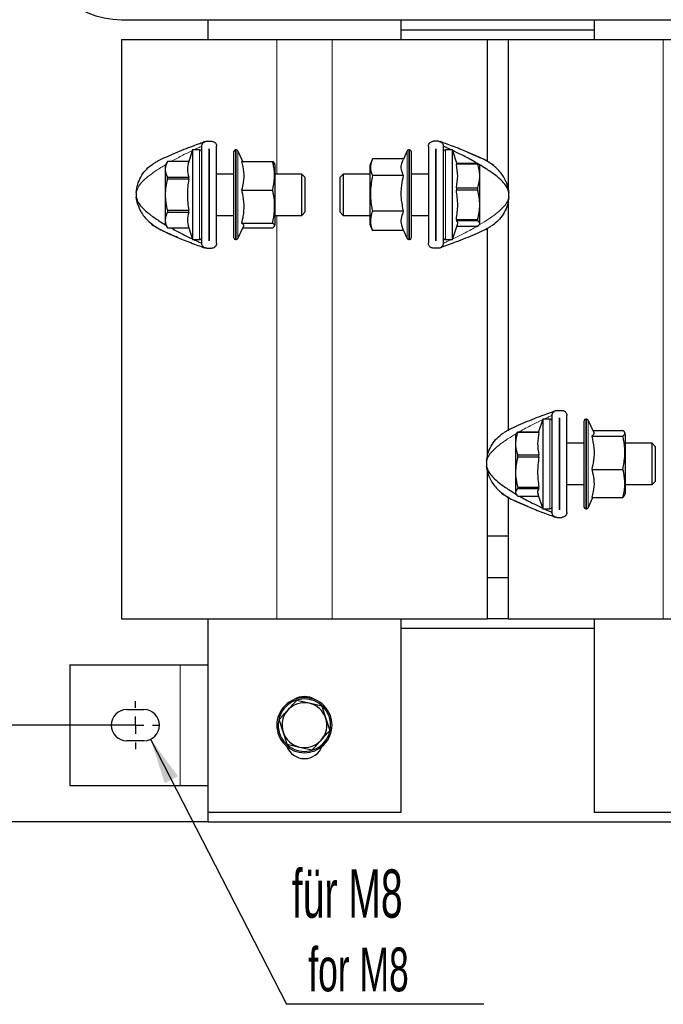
# Model space of a CAD drawing. Header units: millimetres. Extents: x 5 to 418, y 2 to 292.
# Tile 7 of 23: x 59 to 106, y 163 to 234. Entities that reach past the tile are written whole.
import ezdxf

# ---------------------------------------------------------------- set-up
doc = ezdxf.new("R2010")
doc.units = ezdxf.units.MM
doc.layers.add('SLD-0', color=7, linetype='Continuous')
doc.styles.add('SLDTEXTSTYLE0', font='TXT', dxfattribs={"width": 0.605})
doc.dimstyles.new('SLDDIMSTYLE0', dxfattribs={"dimtxt": 3.5, "dimasz": 3.302, "dimexe": 0, "dimexo": 0.0625, "dimgap": 0.875, "dimtad": 1, "dimlfac": 4, "dimrnd": 1e-09, "dimzin": 12, "dimdsep": 46, "dimtxsty": 'SLDTEXTSTYLE0', "dimsah": 1, "dimcen": 0.09, "dimadec": 0, "dimazin": 3, "dimtfac": 1, "dimtofl": 0, "dimtmove": 0, "dimatfit": 3, "dimfxl": 1, "dimfrac": 2, "dimtolj": 1, "dimtzin": 12, "dimarcsym": 0})
doc.dimstyles.new('SLDDIMSTYLE1', dxfattribs={"dimtxt": 0.18, "dimasz": 3.302, "dimexe": 0, "dimexo": 0.0625, "dimgap": 0, "dimtad": 0, "dimtih": 1, "dimtoh": 1, "dimdec": 0, "dimrnd": 1e-09, "dimzin": 0, "dimdsep": 46, "dimtxsty": 'Standard', "dimsah": 1, "dimcen": 0.09, "dimadec": 0, "dimazin": 0, "dimtfac": 3.302, "dimtdec": 0, "dimtofl": 0, "dimtmove": 0, "dimatfit": 3, "dimfxl": 1, "dimfrac": 2, "dimtolj": 1, "dimtzin": 0, "dimarcsym": 0})

# ---------------------------------------------------------------- blocks, each defined once
blk = doc.blocks.new('_D_2')
at = {"layer": 'SLD-0'}
for p, q in [((65.556, 240.394), (54.869, 240.394)), ((55.869, 240.394), (55.869, 182.994)), ((66.681, 182.994), (54.869, 182.994))]:
    blk.add_line(p, q, dxfattribs=at)
for points in [[(55.869, 240.394), (55.361, 237.092), (56.377, 237.092)], [(55.869, 182.994), (56.377, 186.296), (55.361, 186.296)]]:
    blk.add_solid(points, dxfattribs=at)
at = {"layer": 'SLD-0', "insert": (51.357, 205.679), "char_height": 3.5, "attachment_point": 1, "rotation": 90, "style": 'SLDTEXTSTYLE0'}
blk.add_mtext('229,6', dxfattribs=at)
blk = doc.blocks.new('_D_3')
at = {"layer": 'SLD-0'}
for p, q in [((72.556, 247.394), (47.416, 247.394)), ((48.416, 247.394), (48.416, 175.994)), ((72.556, 175.994), (47.416, 175.994))]:
    blk.add_line(p, q, dxfattribs=at)
for points in [[(48.416, 247.394), (47.908, 244.092), (48.924, 244.092)], [(48.416, 175.994), (48.924, 179.296), (47.908, 179.296)]]:
    blk.add_solid(points, dxfattribs=at)
at = {"layer": 'SLD-0', "insert": (43.905, 205.679), "char_height": 3.5, "attachment_point": 1, "rotation": 90, "style": 'SLDTEXTSTYLE0'}
blk.add_mtext('285,6', dxfattribs=at)
blk = doc.blocks.new('SW_NOTE_0')
at = {"layer": 'SLD-0', "color": 0}
blk.add_line((14.303, 0), (0, 0), dxfattribs=at)
at = {"layer": 'SLD-0', "color": 0, "attachment_point": 1, "style": 'SLDTEXTSTYLE0'}
for s, insert, char_height in [('für M8', (0.395, 9.78), 3.5), ('for M8', (1.585, 4.115), 3.175)]:
    blk.add_mtext(s, dxfattribs=dict(at, insert=insert, char_height=char_height))
blk = doc.blocks.new('SW_CENTERMARKSYMBOL_3')
at = {"layer": 'SLD-0', "color": 0}
for p, q in [((0, 1.25), (0, 1.75)), ((-1.25, 0), (-1.75, 0)), ((0, 0), (-0.625, 0)), ((0, 0), (0, 0.625)), ((0, 0), (0, -0.625)), ((0, 0), (0.625, 0)), ((1.25, 0), (1.75, 0)), ((0, -1.25), (0, -1.75))]:
    blk.add_line(p, q, dxfattribs=at)

msp = doc.modelspace()

# ---------------------------------------------------------------- linework, layer by layer
at = {"color": 7, "linetype": 'Continuous', "lineweight": 25}
for p, q in [((66.3061, 234.1444), (148.8061, 234.1444)), ((72.5561, 234.1444), (72.5561, 232.7194)), ((86.5561, 232.7194), (86.5561, 234.1444)), ((100.5561, 234.1444), (100.5561, 232.7194)), ((100.5561, 233.3944), (86.5561, 233.3944)), ((66.3061, 232.7194), (66.3061, 190.6944)), ((66.3061, 232.7194), (77.5561, 232.7194)), ((77.5561, 232.7194), (81.5561, 232.7194)), ((81.5561, 232.7194), (92.8061, 232.7194)), ((92.8061, 232.7194), (92.8061, 223.8859)), ((94.3061, 232.6944), (92.8061, 232.6944)), ((94.3061, 232.7194), (94.3061, 221.9332)), ((94.3061, 232.7194), (105.5561, 232.7194)), ((105.5561, 232.7194), (109.5561, 232.7194)), ((72.1211, 217.9356), (72.1211, 224.969)), ((72.4794, 225.3273), (72.8378, 225.3273)), ((73.1961, 217.9356), (73.1961, 224.969)), ((88.5411, 224.969), (88.5411, 217.9356)), ((89.2578, 225.3273), (88.8994, 225.3273)), ((89.6161, 224.969), (89.6161, 217.9356)), ((71.4586, 224.7023), (71.1695, 223.857)), ((71.9586, 224.7023), (71.4586, 224.7023)), ((71.4586, 224.7023), (71.4586, 218.2023)), ((72.6574, 224.7898), (72.6599, 224.7898)), ((72.6574, 218.1148), (72.6574, 224.7898)), ((72.6599, 224.7898), (72.6599, 218.1148)), ((74.4461, 218.3273), (74.4461, 224.5773)), ((74.6165, 224.7023), (74.5711, 224.7023)), ((75.0919, 223.8535), (74.7298, 224.6301)), ((87.0075, 224.6301), (86.71, 223.9923)), ((87.1661, 224.7023), (87.1207, 224.7023)), ((87.2911, 224.5773), (87.2911, 218.3273)), ((89.0774, 224.7898), (89.0799, 224.7898)), ((89.0774, 218.1148), (89.0774, 224.7898)), ((89.0799, 224.7898), (89.0799, 218.1148)), ((90.2786, 224.7023), (89.7786, 224.7023)), ((90.6076, 223.7405), (90.2786, 224.7023)), ((90.2786, 218.2517), (90.2786, 224.7023)), ((68.4686, 223.6063), (68.6005, 223.6962)), ((69.6326, 223.857), (69.4711, 223.5773)), ((69.4711, 223.5773), (69.4711, 223.2926)), ((71.1695, 223.857), (69.6326, 223.857)), ((69.6326, 223.8554), (69.6326, 223.857)), ((71.1695, 223.8554), (69.6326, 223.8554)), ((71.1695, 223.8554), (71.1695, 223.857)), ((75.0001, 223.8535), (77.2569, 223.8535)), ((77.2569, 223.8535), (77.3815, 223.7219)), ((77.4461, 223.5773), (77.3873, 223.7243)), ((77.4461, 223.4163), (77.4461, 223.5773)), ((84.4575, 223.9933), (84.2911, 223.5773)), ((84.2911, 223.5773), (84.2911, 222.5924)), ((86.736, 224.048), (84.4803, 224.048)), ((90.5677, 223.7405), (90.5677, 223.6804)), ((90.5677, 223.7405), (92.1046, 223.7405)), ((92.1046, 223.6804), (90.5677, 223.6804)), ((92.1046, 223.7405), (92.1046, 223.6804)), ((92.2661, 223.5773), (92.2472, 223.6101)), ((92.2661, 222.8182), (92.2661, 223.5753)), ((93.0763, 223.7237), (93.1367, 223.6962)), ((93.1367, 223.6962), (93.2686, 223.6063)), ((69.4711, 223.2926), (69.4711, 221.4523)), ((72.6599, 222.9523), (72.6574, 222.9523)), ((74.4461, 222.9523), (73.1961, 222.9523)), ((77.4461, 219.3273), (77.4461, 223.4163)), ((79.3711, 222.9523), (77.4461, 222.9523)), ((79.6211, 222.7023), (79.3711, 222.9523)), ((79.3711, 219.9523), (79.3711, 222.9523)), ((82.3661, 222.9523), (82.1161, 222.7023)), ((84.2911, 222.9523), (82.3661, 222.9523)), ((82.3661, 222.9523), (82.3661, 219.9751)), ((86.7371, 222.8463), (84.4803, 222.8463)), ((88.5411, 222.9523), (87.2911, 222.9523)), ((89.0799, 222.9523), (89.0774, 222.9523)), ((92.2661, 220.7255), (92.2661, 222.8182)), ((69.6326, 222.5778), (69.6326, 222.7299)), ((69.6326, 222.7299), (71.1695, 222.7299)), ((71.1695, 222.5778), (69.6326, 222.5778)), ((71.1695, 222.5778), (71.1695, 222.7299)), ((79.6211, 221.4523), (79.6211, 222.7023)), ((82.1161, 222.7023), (82.1161, 220.2023)), ((84.2911, 222.5924), (84.2911, 219.3273)), ((69.4711, 221.4523), (69.4711, 219.612)), ((75.0001, 221.7937), (77.2569, 221.7937)), ((79.6211, 220.2023), (79.6211, 221.4523)), ((90.5677, 221.956), (90.5677, 221.7832)), ((90.5677, 221.956), (92.1046, 221.956)), ((92.1046, 221.7832), (90.5677, 221.7832)), ((92.1046, 221.956), (92.1046, 221.7832)), ((94.2964, 221.9888), (94.3609, 221.6195)), ((67.4408, 220.9158), (67.3764, 221.2851)), ((92.2661, 219.3596), (92.2661, 220.7255)), ((94.3061, 220.9714), (94.3061, 204.338)), ((69.6326, 220.3268), (71.1695, 220.3268)), ((69.6326, 220.3268), (69.6326, 220.1748)), ((71.1695, 220.1748), (69.6326, 220.1748)), ((71.1695, 220.1748), (71.1695, 220.3268)), ((72.6574, 219.9523), (72.6599, 219.9523)), ((73.1961, 219.9523), (74.4461, 219.9523)), ((77.4461, 219.9523), (79.3711, 219.9523)), ((79.3711, 219.9523), (79.6211, 220.2023)), ((82.1161, 220.2023), (82.3661, 219.9523)), ((82.3661, 219.9751), (82.3661, 219.9523)), ((82.3661, 219.9523), (84.2911, 219.9523)), ((86.7371, 220.2506), (84.4803, 220.2506)), ((87.2911, 219.9523), (88.5411, 219.9523)), ((89.0774, 219.9523), (89.0799, 219.9523)), ((68.6005, 219.2084), (68.4686, 219.2983)), ((68.7887, 219.1229), (68.6005, 219.2084)), ((69.4711, 219.612), (69.4711, 219.3273)), ((69.4711, 219.3273), (69.6326, 219.0476)), ((74.7298, 218.2745), (75.1624, 219.2023)), ((75.0001, 219.3925), (77.2569, 219.3925)), ((77.3873, 219.1804), (77.4461, 219.3273)), ((84.2911, 219.3273), (84.4575, 218.9113)), ((90.2786, 218.2023), (90.65, 219.2883)), ((90.5677, 219.6679), (90.5677, 219.555)), ((90.5677, 219.6679), (92.1046, 219.6679)), ((92.1046, 219.555), (90.5677, 219.555)), ((92.1046, 219.6679), (92.1046, 219.555)), ((92.1046, 219.1641), (92.1046, 219.2242)), ((92.2472, 219.2945), (92.2661, 219.3273)), ((93.2686, 219.2983), (93.1367, 219.2084)), ((69.6326, 219.0492), (71.1695, 219.0492)), ((69.6326, 219.0476), (69.6326, 219.0492)), ((69.6326, 219.0476), (71.1695, 219.0476)), ((71.1695, 219.0476), (71.1695, 219.0492)), ((71.1695, 219.0476), (71.4586, 218.2023)), ((75.0919, 219.0511), (77.2569, 219.0511)), ((84.4803, 218.8566), (84.4648, 218.9142)), ((86.7371, 218.8566), (84.4803, 218.8566)), ((86.736, 218.8566), (87.0075, 218.2745)), ((90.6076, 219.1641), (92.1046, 219.1641)), ((92.7136, 218.9144), (92.7246, 218.9785)), ((92.8061, 219.0508), (92.8061, 202.4174)), ((71.4586, 218.2023), (71.9586, 218.2023)), ((72.6599, 218.1148), (72.6574, 218.1148)), ((74.5711, 218.2023), (74.6165, 218.2023)), ((87.1207, 218.2023), (87.1661, 218.2023)), ((89.0799, 218.1148), (89.0774, 218.1148)), ((89.7786, 218.2023), (90.2786, 218.2023)), ((90.2786, 218.2023), (90.2786, 218.2517)), ((72.4794, 217.5773), (72.8378, 217.5773)), ((89.2578, 217.5773), (88.8994, 217.5773)), ((97.8544, 205.8115), (98.2128, 205.8115)), ((96.8336, 205.1865), (96.5188, 204.2662)), ((97.3336, 205.1865), (96.8336, 205.1865)), ((96.8336, 205.1865), (96.8336, 198.6865)), ((97.4961, 198.4199), (97.4961, 205.4532)), ((98.0324, 205.274), (98.0349, 205.274)), ((98.0324, 198.599), (98.0324, 205.274)), ((98.0349, 205.274), (98.0349, 198.599)), ((98.5711, 198.4199), (98.5711, 205.4532)), ((99.8211, 198.8115), (99.8211, 205.0615)), ((99.9915, 205.1865), (99.9461, 205.1865)), ((100.5374, 204.1865), (100.1048, 205.1144)), ((93.8436, 204.0905), (93.9755, 204.1804)), ((94.3986, 204.4745), (94.3876, 204.4104)), ((95.0076, 204.2165), (95.0076, 204.2662)), ((95.0076, 204.2662), (96.5445, 204.2662)), ((96.5445, 204.2165), (95.0076, 204.2165)), ((96.5445, 204.2165), (96.5445, 204.2662)), ((100.4564, 204.3602), (102.6319, 204.3602)), ((102.8211, 204.0615), (102.7565, 204.2231)), ((94.8822, 204.1239), (94.8461, 204.0615)), ((94.8461, 204.0615), (94.8461, 203.4009)), ((100.3751, 203.9588), (102.6319, 203.9588)), ((102.8211, 203.5906), (102.8211, 204.0615)), ((102.8211, 199.8115), (102.8211, 203.5906)), ((94.8461, 203.4009), (94.8461, 201.3352)), ((98.0349, 203.4365), (98.0324, 203.4365)), ((99.8211, 203.4365), (98.5711, 203.4365)), ((104.7461, 203.4365), (102.8211, 203.4365)), ((104.9961, 203.1865), (104.7461, 203.4365)), ((104.7461, 200.4365), (104.7461, 203.4365)), ((104.9961, 201.5828), (104.9961, 203.1865)), ((95.0076, 202.5853), (96.5445, 202.5853)), ((95.0076, 202.4147), (95.0076, 202.5853)), ((96.5445, 202.4147), (95.0076, 202.4147)), ((96.5445, 202.4147), (96.5445, 202.5853)), ((92.8158, 201.4), (92.7514, 201.7693)), ((92.8061, 201.4557), (92.8061, 190.6944)), ((94.8461, 201.3352), (94.8461, 199.8708)), ((100.3751, 201.5352), (102.6319, 201.5352)), ((104.9961, 200.6865), (104.9961, 201.5828)), ((104.7461, 200.4365), (104.9961, 200.6865)), ((95.0076, 200.2557), (96.5445, 200.2557)), ((95.0076, 200.2557), (95.0076, 200.1347)), ((96.5445, 200.1347), (95.0076, 200.1347)), ((96.5445, 200.1347), (96.5445, 200.2557)), ((98.0324, 200.4365), (98.0349, 200.4365)), ((98.5711, 200.4365), (99.8211, 200.4365)), ((102.8211, 200.4365), (104.7461, 200.4365)), ((93.9755, 199.6926), (93.8436, 199.7825)), ((94.036, 199.6652), (93.9755, 199.6926)), ((94.3061, 199.5029), (94.3061, 190.6944)), ((94.8461, 199.8708), (94.8461, 199.8115)), ((94.8461, 199.8115), (94.8822, 199.7491)), ((95.0076, 199.6068), (96.5188, 199.6068)), ((96.4721, 199.7434), (96.8336, 198.6865)), ((100.1048, 198.7587), (100.4564, 199.5129)), ((100.3751, 199.5129), (102.6319, 199.5129)), ((102.7565, 199.6499), (102.8211, 199.8115)), ((96.8336, 198.6865), (97.3336, 198.6865)), ((98.0349, 198.599), (98.0324, 198.599)), ((99.9461, 198.6865), (99.9915, 198.6865)), ((97.8544, 198.0615), (98.2128, 198.0615)), ((94.3061, 196.6944), (92.8061, 196.6944)), ((92.8061, 193.6944), (94.3061, 193.6944)), ((66.3061, 190.6944), (77.5561, 190.6944)), ((72.5561, 190.6944), (72.5561, 176.6944)), ((77.5561, 190.6944), (81.5561, 190.6944)), ((81.5561, 190.6944), (92.8061, 190.6944)), ((86.5561, 176.6944), (86.5561, 190.6944)), ((94.3061, 190.6944), (92.8061, 190.6944)), ((94.3061, 190.6944), (105.5561, 190.6944)), ((100.5561, 190.6944), (100.5561, 176.6944)), ((105.5561, 190.6944), (109.5561, 190.6944)), ((100.5561, 189.9944), (86.5561, 189.9944)), ((62.5561, 187.3694), (62.5561, 178.6194)), ((62.5561, 187.3694), (70.5561, 187.3694)), ((70.5561, 187.3694), (72.5561, 187.3694)), ((79.9016, 184.5823), (78.9848, 184.7817)), ((80.8183, 184.3828), (79.9016, 184.5823)), ((80.8183, 184.3828), (81.104, 183.4892)), ((66.6811, 184.1194), (67.9311, 184.1194)), ((81.104, 183.4892), (81.3896, 182.5955)), ((78.0083, 182.4997), (77.7226, 183.3933)), ((78.2939, 181.606), (78.0083, 182.4997)), ((67.9311, 181.8694), (66.6811, 181.8694)), ((78.2939, 181.606), (79.2106, 181.4066)), ((79.2106, 181.4066), (80.1274, 181.2071)), ((62.5561, 178.6194), (70.5561, 178.6194)), ((70.5561, 178.6194), (72.5561, 178.6194)), ((72.5561, 176.6944), (86.5561, 176.6944)), ((72.5561, 176.6944), (72.5561, 175.9944)), ((100.5561, 176.6944), (114.5561, 176.6944)), ((72.5561, 175.9944), (142.5561, 175.9944))]:
    msp.add_line(p, q, dxfattribs=at)
at = {"color": 7, "linetype": 'Continuous', "lineweight": 18}
for p, q in [((77.5561, 232.7194), (77.5561, 222.9523)), ((81.5561, 232.7194), (81.5561, 190.6944)), ((105.5561, 232.7194), (105.5561, 190.6944)), ((71.9586, 224.7023), (71.9586, 218.2023)), ((74.5711, 224.7023), (74.5711, 218.2023)), ((74.6165, 218.2023), (74.6165, 224.7023)), ((74.7298, 224.6301), (74.7298, 218.2745)), ((87.0075, 218.2745), (87.0075, 224.6301)), ((87.1207, 224.7023), (87.1207, 218.2023)), ((87.1661, 218.2023), (87.1661, 224.7023)), ((89.7786, 218.2517), (89.7786, 224.7023)), ((68.6804, 223.7355), (68.4686, 223.6063)), ((92.9094, 223.8255), (93.2686, 223.6063)), ((77.5561, 219.9523), (77.5561, 190.6944)), ((68.8278, 219.0791), (68.4686, 219.2983)), ((93.0569, 219.1691), (93.2686, 219.2983)), ((89.7786, 218.2023), (89.7786, 218.2517)), ((97.3336, 205.1865), (97.3336, 198.6865)), ((99.9461, 205.1865), (99.9461, 198.6865)), ((99.9915, 198.6865), (99.9915, 205.1865)), ((100.1048, 205.1144), (100.1048, 198.7587)), ((94.0554, 204.2197), (93.8436, 204.0905)), ((94.2028, 199.5634), (93.8436, 199.7825)), ((70.5561, 187.3694), (70.5561, 178.6194)), ((80.616, 184.5713), (80.6718, 184.6543)), ((78.4962, 181.4175), (78.4404, 181.3345))]:
    msp.add_line(p, q, dxfattribs=at)
at = {"color": 7, "linetype": 'Continuous', "lineweight": 25}
for centre, radius, start, end in [((66.3061, 240.3944), 6.25, 90, 270), ((71.9586, 224.5398), 0.1625, 0, 90), ((74.5711, 224.5773), 0.125, 90, 180), ((74.6165, 224.5773), 0.125, 25, 90), ((87.1207, 224.5773), 0.125, 90, 155), ((87.1661, 224.5773), 0.125, 0, 90), ((89.7786, 224.5398), 0.1625, 90, 180), ((70.0336, 221.4523), 2.6625, 176.4, 183.6), ((91.7036, 221.4523), 2.6625, 356.4, 3.6), ((71.9586, 218.3648), 0.1625, 270, 0), ((74.5711, 218.3273), 0.125, 180, 270), ((74.6165, 218.3273), 0.125, 270, 335), ((87.1207, 218.3273), 0.125, 205, 270), ((87.1661, 218.3273), 0.125, 270, 360), ((89.7786, 218.3648), 0.1625, 180, 270), ((97.3336, 205.024), 0.1625, 0, 90), ((99.9461, 205.0615), 0.125, 90, 180), ((99.9915, 205.0615), 0.125, 25, 90), ((95.4086, 201.9365), 2.6625, 176.4, 183.6), ((97.3336, 198.849), 0.1625, 270, 0), ((99.9461, 198.8115), 0.125, 180, 270), ((99.9915, 198.8115), 0.125, 270, 335), ((79.5561, 182.9944), 2, 56.09221, 236.09221), ((79.5561, 183.6944), 1.375, 57.270633, 122.729367), ((79.5561, 182.9944), 1.9, 56.09221, 236.09221), ((79.5561, 182.9944), 1.625, 77.725522, 137.725522), ((79.5561, 182.9944), 2, 236.09221, 56.09221), ((79.5561, 182.9944), 1.9, 236.09221, 56.09221), ((79.5561, 182.9944), 1.625, 17.725522, 77.725522), ((66.6811, 182.9944), 1.125, 90, 270), ((67.9311, 182.9944), 1.125, 270, 90), ((79.5561, 182.9944), 1.625, 137.725522, 197.725522), ((79.5561, 182.9944), 1.625, 317.725522, 17.725522), ((79.5561, 182.9944), 1.625, 197.725522, 257.725522), ((79.5561, 181.9444), 1.375, 200.407901, 339.592099), ((79.5561, 182.9944), 1.625, 257.725522, 317.725522)]:
    msp.add_arc(centre, radius, start, end, dxfattribs=at)
for points, knots in [([(72.285, 225.26), (72.1857, 225.2252), (71.9214, 225.1323), (71.425, 224.9514), (70.8107, 224.7181), (70.1497, 224.4542), (69.5095, 224.1727), (69.0103, 223.9428), (68.7558, 223.7829), (68.6804, 223.7355)], [0, 0, 0, 0, 0.0875714, 0.2331667, 0.4046345, 0.5876735, 0.7679279, 0.9311779, 1, 1, 1, 1]), ([(72.1211, 224.969), (72.1272, 225.019), (72.139, 225.1175), (72.2232, 225.2307), (72.3304, 225.3014), (72.4183, 225.3256), (72.4688, 225.327), (72.4794, 225.3273)], [0, 0, 0, 0, 0.2897266, 0.5701644, 0.7589, 0.9488943, 1, 1, 1, 1]), ([(72.3691, 225.3098), (72.3689, 225.3098), (72.3686, 225.3096), (72.361, 225.307), (72.3237, 225.294), (72.27, 225.275), (72.228, 225.2602)], [0, 0, 0, 0, 0.0544076, 0.1320386, 0.3192572, 1, 1, 1, 1]), ([(72.8378, 225.3273), (72.872, 225.3244), (72.9404, 225.3186), (73.0325, 225.2748), (73.1122, 225.2077), (73.1744, 225.1105), (73.1952, 225.025), (73.196, 224.9751), (73.1961, 224.969)], [0, 0, 0, 0, 0.1625415, 0.324504, 0.4998447, 0.7117953, 0.9647227, 1, 1, 1, 1]), ([(88.5411, 224.969), (88.5472, 225.019), (88.559, 225.1175), (88.6432, 225.2307), (88.7504, 225.3014), (88.8383, 225.3256), (88.8888, 225.327), (88.8994, 225.3273)], [0, 0, 0, 0, 0.2897266, 0.5701644, 0.7589, 0.9488943, 1, 1, 1, 1]), ([(89.2578, 225.3273), (89.292, 225.3244), (89.3604, 225.3186), (89.4525, 225.2748), (89.5322, 225.2077), (89.5944, 225.1105), (89.6152, 225.025), (89.616, 224.9751), (89.6161, 224.969)], [0, 0, 0, 0, 0.1625415, 0.324504, 0.4998447, 0.7117953, 0.9647227, 1, 1, 1, 1]), ([(89.4889, 225.2675), (89.4647, 225.2761), (89.4227, 225.291), (89.3857, 225.3039), (89.3698, 225.3094), (89.3689, 225.3098), (89.3685, 225.3099)], [0, 0, 0, 0, 0.4477361, 0.7756146, 0.9057311, 1, 1, 1, 1]), ([(94.3151, 221.9702), (94.2487, 222.1786), (94.0966, 222.6565), (93.6027, 223.2894), (93.0057, 223.7675), (92.1456, 224.2289), (91.1976, 224.6232), (90.2185, 225.0043), (89.6702, 225.2036), (89.5132, 225.259), (89.4889, 225.2675)], [0, 0, 0, 0, 0.1011249, 0.2318927, 0.351018, 0.4436383, 0.6985762, 0.8976626, 0.9841758, 1, 1, 1, 1]), ([(90.2012, 224.7023), (90.1496, 224.7267), (90.0193, 224.7882), (89.8388, 224.8704), (89.6949, 224.9346), (89.633, 224.9617), (89.6179, 224.9682), (89.6167, 224.9687), (89.6161, 224.969)], [0, 0, 0, 0, 0.2406685, 0.6071929, 0.8601872, 0.9503375, 0.9769314, 1, 1, 1, 1]), ([(92.0515, 223.7405), (92.02, 223.7596), (91.7112, 223.9474), (91.1373, 224.2432), (90.5767, 224.526), (90.3108, 224.6508), (90.2934, 224.6589)], [0, 0, 0, 0, 0.0559432, 0.5483165, 0.9704747, 1, 1, 1, 1]), ([(91.3749, 224.5353), (91.4464, 224.5068), (91.7402, 224.3897), (92.2265, 224.1707), (92.6754, 223.9702), (92.8824, 223.8421), (92.9094, 223.8255)], [0, 0, 0, 0, 0.1361734, 0.5593368, 0.9425806, 1, 1, 1, 1]), ([(69.6326, 223.8554), (69.5872, 223.7637), (69.4957, 223.5788), (69.4793, 223.3885), (69.4711, 223.2926)], [0, 0, 0, 0, 0.4959401, 1, 1, 1, 1]), ([(71.1695, 223.8554), (71.1221, 223.6703), (71.026, 223.2952), (71.1212, 222.92), (71.1695, 222.7299)], [0, 0, 0, 0, 0.4932478, 1, 1, 1, 1]), ([(75.0001, 223.8535), (75.061, 223.6084), (75.1847, 223.1107), (75.1603, 222.411), (75.0475, 221.9765), (75.0001, 221.7937)], [0, 0, 0, 0, 0.3599192, 0.7307377, 1, 1, 1, 1]), ([(77.2569, 221.7937), (77.3159, 222.0799), (77.4358, 222.661), (77.3735, 223.357), (77.2808, 223.7518), (77.2569, 223.8535)], [0, 0, 0, 0, 0.4185557, 0.8501619, 1, 1, 1, 1]), ([(84.4803, 224.048), (84.4213, 223.8811), (84.3014, 223.542), (84.3637, 223.136), (84.4565, 222.9056), (84.4803, 222.8463)], [0, 0, 0, 0, 0.4185557, 0.8501619, 1, 1, 1, 1]), ([(86.7371, 222.8463), (86.6764, 222.9893), (86.5532, 223.2796), (86.5733, 223.6683), (86.6762, 223.9027), (86.7146, 223.9902)], [0, 0, 0, 0, 0.3782427, 0.7679395, 1, 1, 1, 1]), ([(90.5677, 221.956), (90.6151, 222.2395), (90.7112, 222.8142), (90.616, 223.3891), (90.5677, 223.6804)], [0, 0, 0, 0, 0.4932478, 1, 1, 1, 1]), ([(92.1046, 223.7405), (92.15, 223.7086), (92.2416, 223.6444), (92.2579, 223.5783), (92.2661, 223.545)], [0, 0, 0, 0, 0.4959401, 1, 1, 1, 1]), ([(92.2661, 222.8182), (92.2582, 222.9626), (92.2421, 223.2541), (92.1508, 223.5374), (92.1046, 223.6804)], [0, 0, 0, 0, 0.4952208, 1, 1, 1, 1]), ([(94.3609, 221.6195), (94.3258, 221.7528), (94.249, 222.0453), (93.884, 222.4518), (93.3769, 222.8923), (92.8074, 223.2915), (92.3931, 223.5362), (92.2267, 223.6345)], [0, 0, 0, 0, 0.15222323, 0.3338633, 0.54394135, 0.81681786, 1, 1, 1, 1]), ([(92.9572, 223.8016), (92.9562, 223.8025), (92.9539, 223.8048), (92.9272, 223.8203), (92.9111, 223.8296)], [0, 0, 0, 0, 0.3985266, 1, 1, 1, 1]), ([(69.4711, 223.2926), (69.4791, 223.1984), (69.4951, 223.0081), (69.5865, 222.8232), (69.6326, 222.7299)], [0, 0, 0, 0, 0.4952208, 1, 1, 1, 1]), ([(84.4803, 222.8463), (84.4213, 222.4857), (84.3014, 221.7534), (84.3637, 220.8763), (84.4565, 220.3788), (84.4803, 220.2506)], [0, 0, 0, 0, 0.4185557, 0.8501619, 1, 1, 1, 1]), ([(86.7371, 220.2506), (86.6762, 220.5595), (86.5525, 221.1866), (86.5769, 222.0684), (86.6897, 222.6159), (86.7371, 222.8463)], [0, 0, 0, 0, 0.3599192, 0.7307377, 1, 1, 1, 1]), ([(92.1046, 221.956), (92.15, 222.0965), (92.2416, 222.3797), (92.2579, 222.6713), (92.2661, 222.8182)], [0, 0, 0, 0, 0.4959401, 1, 1, 1, 1]), ([(69.6326, 222.5778), (69.5872, 222.3945), (69.4957, 222.0247), (69.4793, 221.6441), (69.4711, 221.4523)], [0, 0, 0, 0, 0.4959401, 1, 1, 1, 1]), ([(71.1695, 222.5778), (71.143, 222.3918), (71.0898, 222.0185), (71.0659, 221.4535), (71.0897, 220.8873), (71.1428, 220.5141), (71.1695, 220.3268)], [0, 0, 0, 0, 0.2492573, 0.4999998, 0.7491478, 1, 1, 1, 1]), ([(69.4711, 221.4523), (69.4791, 221.2638), (69.4951, 220.8833), (69.5865, 220.5135), (69.6326, 220.3268)], [0, 0, 0, 0, 0.4952208, 1, 1, 1, 1]), ([(75.0001, 221.7937), (75.0216, 221.7038), (75.1061, 221.3511), (75.1874, 220.7141), (75.1386, 219.9952), (75.0382, 219.5583), (75.0001, 219.3925)], [0, 0, 0, 0, 0.1139925, 0.447245, 0.7902647, 1, 1, 1, 1]), ([(77.2569, 219.3925), (77.2716, 219.4635), (77.3497, 219.8395), (77.4271, 220.5419), (77.3623, 221.2771), (77.2776, 221.6924), (77.2569, 221.7937)], [0, 0, 0, 0, 0.0896818, 0.4753516, 0.8719637, 1, 1, 1, 1]), ([(90.5677, 219.6679), (90.6151, 220.0156), (90.7112, 220.7206), (90.616, 221.4258), (90.5677, 221.7832)], [0, 0, 0, 0, 0.4932478, 1, 1, 1, 1]), ([(92.2661, 220.7255), (92.2582, 220.9026), (92.2421, 221.2602), (92.1508, 221.6077), (92.1046, 221.7832)], [0, 0, 0, 0, 0.4952208, 1, 1, 1, 1]), ([(67.3764, 221.2851), (67.4114, 221.1518), (67.4883, 220.8593), (67.8533, 220.4528), (68.3603, 220.0123), (68.9267, 219.6152), (69.3376, 219.3724), (69.5007, 219.276)], [0, 0, 0, 0, 0.1527761, 0.3350759, 0.545917, 0.8197846, 1, 1, 1, 1]), ([(67.4222, 220.9344), (67.4885, 220.726), (67.6406, 220.2482), (68.1345, 219.6152), (68.7315, 219.1371), (69.5916, 218.6757), (70.5396, 218.2815), (71.5187, 217.9003), (72.0671, 217.701), (72.2241, 217.6456), (72.2483, 217.6371)], [0, 0, 0, 0, 0.1011249, 0.2318927, 0.351018, 0.4436383, 0.6985762, 0.8976626, 0.9841758, 1, 1, 1, 1]), ([(92.1046, 219.6679), (92.15, 219.8402), (92.2416, 220.1876), (92.2579, 220.5452), (92.2661, 220.7255)], [0, 0, 0, 0, 0.4959401, 1, 1, 1, 1]), ([(69.6326, 220.1748), (69.5872, 220.0831), (69.4957, 219.8982), (69.4793, 219.7079), (69.4711, 219.612)], [0, 0, 0, 0, 0.4959401, 1, 1, 1, 1]), ([(71.1695, 220.1748), (71.1221, 219.9897), (71.026, 219.6146), (71.1212, 219.2394), (71.1695, 219.0492)], [0, 0, 0, 0, 0.4932478, 1, 1, 1, 1]), ([(84.4803, 220.2506), (84.4597, 220.1917), (84.3767, 219.9557), (84.31, 219.5292), (84.3857, 219.1212), (84.4656, 218.8978), (84.4803, 218.8566)], [0, 0, 0, 0, 0.12803606, 0.51359861, 0.91031839, 1, 1, 1, 1]), ([(86.7371, 218.8566), (86.699, 218.9528), (86.6005, 219.2019), (86.5496, 219.619), (86.6292, 219.989), (86.7156, 220.1984), (86.7371, 220.2506)], [0, 0, 0, 0, 0.2097346, 0.542757, 0.8860079, 1, 1, 1, 1]), ([(69.4711, 219.612), (69.4791, 219.5178), (69.4951, 219.3275), (69.5865, 219.1426), (69.6326, 219.0492)], [0, 0, 0, 0, 0.4952208, 1, 1, 1, 1]), ([(75.0001, 219.3925), (75.0663, 219.3519), (75.1792, 219.2825), (75.1462, 219.2118), (75.1326, 219.1825)], [0, 0, 0, 0, 0.5860278, 1, 1, 1, 1]), ([(77.2569, 219.0511), (77.3159, 219.0985), (77.4358, 219.1949), (77.3735, 219.3102), (77.2808, 219.3757), (77.2569, 219.3925)], [0, 0, 0, 0, 0.4185557, 0.8501619, 1, 1, 1, 1]), ([(89.4523, 217.6446), (89.5515, 217.6795), (89.8159, 217.7723), (90.3122, 217.9532), (90.9266, 218.1865), (91.5876, 218.4504), (92.2277, 218.7319), (92.7269, 218.9618), (92.9814, 219.1217), (93.0569, 219.1691)], [0, 0, 0, 0, 0.0875714, 0.2331667, 0.4046345, 0.5876735, 0.7679279, 0.9311779, 1, 1, 1, 1]), ([(90.6316, 219.2946), (90.6448, 219.3163), (90.6979, 219.4031), (90.6235, 219.4899), (90.5677, 219.555)], [0, 0, 0, 0, 0.249518, 1, 1, 1, 1]), ([(92.2661, 219.3596), (92.2582, 219.3923), (92.2421, 219.4584), (92.1508, 219.5226), (92.1046, 219.555)], [0, 0, 0, 0, 0.4952208, 1, 1, 1, 1]), ([(92.1046, 219.1641), (92.15, 219.196), (92.2416, 219.2602), (92.2579, 219.3263), (92.2661, 219.3596)], [0, 0, 0, 0, 0.4959401, 1, 1, 1, 1]), ([(68.7801, 219.103), (68.781, 219.1021), (68.7834, 219.0998), (68.8101, 219.0843), (68.8261, 219.075)], [0, 0, 0, 0, 0.3985266, 1, 1, 1, 1]), ([(70.3624, 218.3693), (70.2908, 218.3978), (69.997, 218.5149), (69.5108, 218.7339), (69.0618, 218.9344), (68.8548, 219.0625), (68.8278, 219.0791)], [0, 0, 0, 0, 0.1361734, 0.5593368, 0.9425806, 1, 1, 1, 1]), ([(69.8901, 219.0476), (70.1396, 218.9105), (70.6341, 218.6385), (71.1605, 218.3787), (71.4264, 218.2538), (71.4438, 218.2457)], [0, 0, 0, 0, 0.48753161, 0.96650141, 1, 1, 1, 1]), ([(71.536, 218.2023), (71.5877, 218.1779), (71.7179, 218.1164), (71.8984, 218.0343), (72.0423, 217.97), (72.1043, 217.9429), (72.1193, 217.9364), (72.1205, 217.9359), (72.1211, 217.9356)], [0, 0, 0, 0, 0.2406685, 0.6071929, 0.8601872, 0.9503375, 0.9769314, 1, 1, 1, 1]), ([(72.4794, 217.5773), (72.4452, 217.5802), (72.3769, 217.586), (72.2848, 217.6298), (72.205, 217.6969), (72.1428, 217.7941), (72.122, 217.8796), (72.1212, 217.9295), (72.1211, 217.9356)], [0, 0, 0, 0, 0.1625415, 0.324504, 0.4998447, 0.7117953, 0.9647227, 1, 1, 1, 1]), ([(73.1961, 217.9356), (73.1901, 217.8856), (73.1782, 217.7871), (73.094, 217.6739), (72.9869, 217.6032), (72.8989, 217.579), (72.8485, 217.5776), (72.8378, 217.5773)], [0, 0, 0, 0, 0.2897266, 0.5701644, 0.7589, 0.9488943, 1, 1, 1, 1]), ([(88.8994, 217.5773), (88.8652, 217.5802), (88.7969, 217.586), (88.7048, 217.6298), (88.625, 217.6969), (88.5628, 217.7941), (88.542, 217.8796), (88.5412, 217.9295), (88.5411, 217.9356)], [0, 0, 0, 0, 0.1625415, 0.324504, 0.4998447, 0.7117953, 0.9647227, 1, 1, 1, 1]), ([(89.6161, 217.9356), (89.6101, 217.8856), (89.5982, 217.7871), (89.514, 217.6739), (89.4069, 217.6032), (89.3189, 217.579), (89.2685, 217.5776), (89.2578, 217.5773)], [0, 0, 0, 0, 0.2897266, 0.5701644, 0.7589, 0.9488943, 1, 1, 1, 1]), ([(72.2483, 217.6371), (72.2725, 217.6285), (72.3145, 217.6136), (72.3515, 217.6007), (72.3674, 217.5952), (72.3684, 217.5948), (72.3688, 217.5947)], [0, 0, 0, 0, 0.4477361, 0.7756146, 0.9057311, 1, 1, 1, 1]), ([(89.3682, 217.5948), (89.3683, 217.5948), (89.3686, 217.595), (89.3763, 217.5976), (89.4136, 217.6106), (89.4672, 217.6296), (89.5092, 217.6444)], [0, 0, 0, 0, 0.0544076, 0.1320386, 0.3192572, 1, 1, 1, 1]), ([(97.66, 205.7442), (97.5607, 205.7094), (97.2964, 205.6165), (96.8, 205.4356), (96.1857, 205.2023), (95.5247, 204.9384), (94.8845, 204.657), (94.3853, 204.427), (94.1308, 204.2671), (94.0554, 204.2197)], [0, 0, 0, 0, 0.0875714, 0.2331667, 0.4046345, 0.5876735, 0.7679279, 0.9311779, 1, 1, 1, 1]), ([(97.4961, 205.4532), (97.5022, 205.5032), (97.514, 205.6017), (97.5982, 205.715), (97.7054, 205.7857), (97.7933, 205.8098), (97.8438, 205.8112), (97.8544, 205.8115)], [0, 0, 0, 0, 0.2897266, 0.5701644, 0.7589, 0.9488943, 1, 1, 1, 1]), ([(97.7441, 205.794), (97.7439, 205.794), (97.7436, 205.7939), (97.736, 205.7912), (97.6987, 205.7782), (97.645, 205.7593), (97.603, 205.7444)], [0, 0, 0, 0, 0.0544076, 0.1320386, 0.3192572, 1, 1, 1, 1]), ([(98.2128, 205.8115), (98.247, 205.8086), (98.3154, 205.8028), (98.4075, 205.759), (98.4872, 205.692), (98.5494, 205.5947), (98.5702, 205.5092), (98.571, 205.4593), (98.5711, 205.4532)], [0, 0, 0, 0, 0.1625415, 0.324504, 0.4998447, 0.7117953, 0.9647227, 1, 1, 1, 1]), ([(95.0076, 204.2165), (94.9622, 204.0836), (94.8707, 203.8157), (94.8543, 203.5399), (94.8461, 203.4009)], [0, 0, 0, 0, 0.4959401, 1, 1, 1, 1]), ([(94.8846, 204.1225), (94.8858, 204.1264), (94.9003, 204.1752), (94.9562, 204.2226), (95.0076, 204.2662)], [0, 0, 0, 0, 0.08019551, 1, 1, 1, 1]), ([(96.5445, 204.2165), (96.4971, 203.9484), (96.401, 203.4047), (96.4962, 202.8609), (96.5445, 202.5853)], [0, 0, 0, 0, 0.4932478, 1, 1, 1, 1]), ([(100.5232, 204.2139), (100.5296, 204.1644), (100.5407, 204.0785), (100.4245, 203.9945), (100.3751, 203.9588)], [0, 0, 0, 0, 0.5754298, 1, 1, 1, 1]), ([(102.6319, 203.9588), (102.6909, 204.0146), (102.8108, 204.1278), (102.7485, 204.2634), (102.6558, 204.3404), (102.6319, 204.3602)], [0, 0, 0, 0, 0.4185557, 0.8501619, 1, 1, 1, 1]), ([(100.3751, 203.9588), (100.436, 203.6704), (100.5597, 203.0848), (100.5353, 202.2615), (100.4225, 201.7502), (100.3751, 201.5352)], [0, 0, 0, 0, 0.3599192, 0.7307377, 1, 1, 1, 1]), ([(102.6319, 201.5352), (102.6909, 201.8718), (102.8108, 202.5557), (102.7485, 203.3746), (102.6558, 203.8391), (102.6319, 203.9588)], [0, 0, 0, 0, 0.41855574, 0.85016189, 1, 1, 1, 1]), ([(94.8461, 203.4009), (94.8541, 203.2644), (94.8701, 202.9886), (94.9615, 202.7206), (95.0076, 202.5853)], [0, 0, 0, 0, 0.4952208, 1, 1, 1, 1]), ([(95.0076, 202.4147), (94.9622, 202.2388), (94.8707, 201.8842), (94.8543, 201.5192), (94.8461, 201.3352)], [0, 0, 0, 0, 0.4959401, 1, 1, 1, 1]), ([(96.5445, 202.4147), (96.518, 202.2362), (96.4648, 201.8782), (96.4409, 201.3363), (96.4647, 200.7933), (96.5178, 200.4353), (96.5445, 200.2557)], [0, 0, 0, 0, 0.2492573, 0.4999998, 0.7491478, 1, 1, 1, 1]), ([(92.7514, 201.7693), (92.7864, 201.636), (92.8633, 201.3435), (93.2283, 200.9371), (93.7353, 200.4965), (94.3073, 200.0957), (94.7241, 199.8496), (94.893, 199.7498)], [0, 0, 0, 0, 0.1518019, 0.3329392, 0.5424357, 0.8145569, 1, 1, 1, 1]), ([(92.7972, 201.4186), (92.8635, 201.2102), (93.0156, 200.7324), (93.5095, 200.0994), (94.1065, 199.6213), (94.9666, 199.1599), (95.9146, 198.7657), (96.8937, 198.3845), (97.4421, 198.1853), (97.5991, 198.1299), (97.6233, 198.1213)], [0, 0, 0, 0, 0.1011249, 0.2318927, 0.351018, 0.4436383, 0.6985762, 0.8976626, 0.9841758, 1, 1, 1, 1]), ([(94.8461, 201.3352), (94.8541, 201.1544), (94.8701, 200.7894), (94.9615, 200.4347), (95.0076, 200.2557)], [0, 0, 0, 0, 0.4952208, 1, 1, 1, 1]), ([(100.3751, 201.5352), (100.3966, 201.4595), (100.4811, 201.1624), (100.5624, 200.6259), (100.5136, 200.0205), (100.4132, 199.6525), (100.3751, 199.5129)], [0, 0, 0, 0, 0.1139925, 0.447245, 0.7902647, 1, 1, 1, 1]), ([(102.6319, 199.5129), (102.6466, 199.5726), (102.7247, 199.8893), (102.8021, 200.4809), (102.7373, 201.1), (102.6526, 201.4498), (102.6319, 201.5352)], [0, 0, 0, 0, 0.0896818, 0.4753516, 0.8719637, 1, 1, 1, 1]), ([(95.0076, 200.1347), (94.9622, 200.0917), (94.8707, 200.005), (94.8543, 199.9158), (94.8461, 199.8708)], [0, 0, 0, 0, 0.4959401, 1, 1, 1, 1]), ([(96.5445, 200.1347), (96.4913, 200.0479), (96.4128, 199.9199), (96.4735, 199.7919), (96.4931, 199.7506)], [0, 0, 0, 0, 0.6778154, 1, 1, 1, 1]), ([(94.1551, 199.5872), (94.156, 199.5863), (94.1584, 199.584), (94.1851, 199.5685), (94.2011, 199.5592)], [0, 0, 0, 0, 0.3985266, 1, 1, 1, 1]), ([(95.7374, 198.8535), (95.6658, 198.882), (95.372, 198.9991), (94.8858, 199.2181), (94.4368, 199.4187), (94.2298, 199.5467), (94.2028, 199.5634)], [0, 0, 0, 0, 0.1361734, 0.5593368, 0.9425806, 1, 1, 1, 1]), ([(94.8461, 199.8708), (94.8541, 199.8266), (94.8701, 199.7373), (94.9615, 199.6506), (95.0076, 199.6068)], [0, 0, 0, 0, 0.4952208, 1, 1, 1, 1]), ([(95.1294, 199.6068), (95.1381, 199.6016), (95.4244, 199.4282), (95.9753, 199.146), (96.5355, 198.8628), (96.8014, 198.738), (96.8188, 198.7299)], [0, 0, 0, 0, 0.0160331, 0.5292216, 0.9692266, 1, 1, 1, 1]), ([(102.7333, 199.6592), (102.7284, 199.6302), (102.7201, 199.5809), (102.6576, 199.5327), (102.6319, 199.5129)], [0, 0, 0, 0, 0.5894259, 1, 1, 1, 1]), ([(96.911, 198.6865), (96.9627, 198.6621), (97.0929, 198.6006), (97.2734, 198.5185), (97.4173, 198.4543), (97.4793, 198.4272), (97.4943, 198.4206), (97.4955, 198.4201), (97.4961, 198.4199)], [0, 0, 0, 0, 0.2406685, 0.6071929, 0.8601872, 0.9503375, 0.9769314, 1, 1, 1, 1]), ([(97.8544, 198.0615), (97.8202, 198.0644), (97.7519, 198.0702), (97.6598, 198.114), (97.58, 198.1811), (97.5178, 198.2783), (97.497, 198.3639), (97.4962, 198.4137), (97.4961, 198.4199)], [0, 0, 0, 0, 0.1625415, 0.324504, 0.4998447, 0.7117953, 0.9647227, 1, 1, 1, 1]), ([(97.6233, 198.1213), (97.6475, 198.1127), (97.6895, 198.0978), (97.7265, 198.0849), (97.7424, 198.0794), (97.7434, 198.079), (97.7438, 198.0789)], [0, 0, 0, 0, 0.4477361, 0.7756146, 0.9057311, 1, 1, 1, 1]), ([(98.5711, 198.4199), (98.5651, 198.3698), (98.5532, 198.2713), (98.469, 198.1581), (98.3619, 198.0874), (98.2739, 198.0632), (98.2235, 198.0618), (98.2128, 198.0615)], [0, 0, 0, 0, 0.2897266, 0.5701644, 0.7589, 0.9488943, 1, 1, 1, 1]), ([(78.3537, 184.0875), (78.5135, 184.2633), (78.7252, 184.4962), (78.9337, 184.7255), (78.9848, 184.7817)], [0, 0, 0, 0, 0.7546767, 1, 1, 1, 1]), ([(77.7226, 183.3933), (77.7292, 183.4005), (77.9372, 183.6293), (78.1488, 183.8621), (78.3537, 184.0875)], [0, 0, 0, 0, 0.03148504, 1, 1, 1, 1]), ([(80.7585, 181.9013), (80.9183, 182.0771), (81.13, 182.31), (81.3385, 182.5393), (81.3896, 182.5955)], [0, 0, 0, 0, 0.7546767, 1, 1, 1, 1]), ([(80.1274, 181.2071), (80.1339, 181.2143), (80.342, 181.4431), (80.5536, 181.6759), (80.7585, 181.9013)], [0, 0, 0, 0, 0.03148504, 1, 1, 1, 1])]:
    msp.add_open_spline(points, degree=3, knots=knots, dxfattribs=at)
at = {"color": 7, "linetype": 'Continuous', "lineweight": 18}
for points, knots in [([(72.1211, 224.969), (72.1201, 224.9685), (72.118, 224.9676), (72.1, 224.9598), (72.0396, 224.9334), (71.8981, 224.8702), (71.718, 224.7883), (71.5877, 224.7267), (71.536, 224.7023)], [0, 0, 0, 0, 0.02984, 0.0660103, 0.1398857, 0.3928585, 0.7593519, 1, 1, 1, 1]), ([(71.4438, 224.6589), (71.4264, 224.6508), (71.1605, 224.5259), (70.6341, 224.2661), (70.1396, 223.9941), (69.8901, 223.857)], [0, 0, 0, 0, 0.03349859, 0.51246839, 1, 1, 1, 1]), ([(69.4978, 223.6235), (69.2669, 223.4866), (68.732, 223.1693), (68.0723, 222.6608), (67.5306, 222.1323), (67.4241, 221.7783), (67.3764, 221.6195)], [0, 0, 0, 0, 0.2555462, 0.5920772, 0.816896, 1, 1, 1, 1]), ([(92.2666, 219.2978), (92.4882, 219.4294), (93.0138, 219.7414), (93.6649, 220.2438), (94.2067, 220.7723), (94.3131, 221.1263), (94.3609, 221.2851)], [0, 0, 0, 0, 0.2478796, 0.5878763, 0.8150103, 1, 1, 1, 1]), ([(90.2934, 218.2457), (90.3108, 218.2538), (90.5768, 218.3786), (91.1366, 218.6622), (91.7126, 218.955), (92.0188, 219.145), (92.0497, 219.1641)], [0, 0, 0, 0, 0.0295454, 0.451992, 0.9447017, 1, 1, 1, 1]), ([(89.6161, 217.9356), (89.6171, 217.9361), (89.6193, 217.937), (89.6372, 217.9448), (89.6976, 217.9712), (89.8391, 218.0344), (90.0192, 218.1163), (90.1496, 218.1779), (90.2012, 218.2023)], [0, 0, 0, 0, 0.02984, 0.0660103, 0.1398857, 0.3928585, 0.7593519, 1, 1, 1, 1]), ([(96.8188, 205.1432), (96.8014, 205.135), (96.5355, 205.0102), (95.976, 204.7262), (95.4226, 204.447), (95.1384, 204.2715), (95.1299, 204.2662)], [0, 0, 0, 0, 0.0307795, 0.4708706, 0.9841594, 1, 1, 1, 1]), ([(97.4961, 205.4532), (97.4951, 205.4528), (97.493, 205.4518), (97.475, 205.444), (97.4146, 205.4176), (97.2731, 205.3544), (97.093, 205.2725), (96.9627, 205.2109), (96.911, 205.1865)], [0, 0, 0, 0, 0.02984, 0.0660103, 0.1398857, 0.3928585, 0.7593519, 1, 1, 1, 1]), ([(94.8952, 204.1216), (94.6567, 203.9802), (94.114, 203.6585), (93.4472, 203.1451), (92.9056, 202.6165), (92.7991, 202.2626), (92.7514, 202.1037)], [0, 0, 0, 0, 0.2617437, 0.5954731, 0.8184203, 1, 1, 1, 1])]:
    msp.add_open_spline(points, degree=3, knots=knots, dxfattribs=at)
at = {"color": 7, "linetype": 'Continuous', "lineweight": 25}
for points in [[(67.3764, 221.6195), (67.401, 221.8136), (67.4502, 222.2018), (67.684, 222.744), (68.0165, 223.232), (68.3179, 223.4815), (68.4686, 223.6063)], [(94.3609, 221.2851), (94.3363, 221.091), (94.2871, 220.7028), (94.0532, 220.1606), (93.7207, 219.6726), (93.4193, 219.4231), (93.2686, 219.2983)], [(92.7514, 202.1037), (92.776, 202.2978), (92.8252, 202.686), (93.059, 203.2282), (93.3915, 203.7162), (93.6929, 203.9658), (93.8436, 204.0905)]]:
    msp.add_open_spline(points, degree=3, dxfattribs=at)

# ---------------------------------------------------------------- block references
at = {"layer": 'SLD-0'}
for name, p in [('SW_CENTERMARKSYMBOL_3', (67.3061, 182.9944)), ('SW_NOTE_0', (78.2515, 162.7548))]:
    msp.add_blockref(name, p, dxfattribs=at)

# ---------------------------------------------------------------- dimensions: what is measured, and where the dimension line sits
for base, p1, p2, picture, middle in [((48.4164, 175.9944), (72.5561, 247.3944), (72.5561, 175.9944), '_D_3', (48.4164, 211.6944)), ((55.869, 182.9944), (65.5561, 240.3944), (66.6811, 182.9944), '_D_2', (55.869, 211.6944))]:
    dim = msp.add_linear_dim(base=base, p1=p1, p2=p2, angle=90, dimstyle='SLDDIMSTYLE0', dxfattribs=at)
    dim.commit()
    dim.dimension.update_dxf_attribs({"geometry": picture, "text_midpoint": middle, "dimtype": 160})

# ---------------------------------------------------------------- leaders
msp.add_leader([(68.4117, 181.9772), (78.2515, 162.7548)], dimstyle='SLDDIMSTYLE1', dxfattribs=at)

doc.saveas('drawing.dxf')
